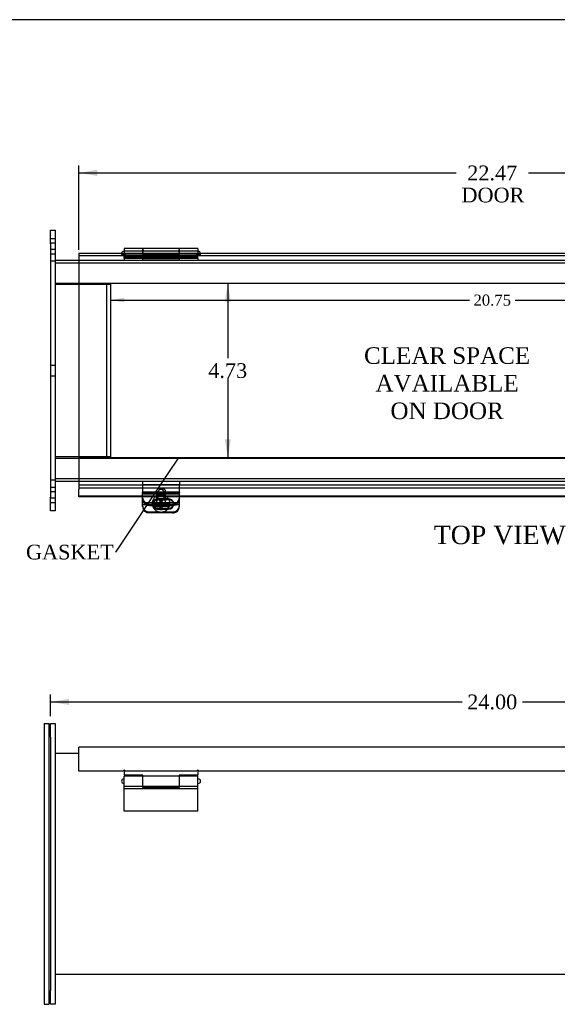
# Model space of a CAD drawing. Header units: inches. Extents: x 0.2 to 77.9, y -0.5 to 51.8.
# Tile 2 of 6: x 14.6 to 29.3, y 25 to 51.8. Entities that reach past the tile are written whole.
import ezdxf
from ezdxf import colors
from ezdxf.entities.mleader import LeaderData, LeaderLine
from ezdxf.enums import TextEntityAlignment as Align
from ezdxf.lldxf.tags import DXFTag
from ezdxf.math import Vec2, Vec3

# ---------------------------------------------------------------- set-up
doc = ezdxf.new("R2010")
doc.units = ezdxf.units.IN
doc.header["$MEASUREMENT"] = 0
for name, color, linetype in [('COM40176', 7, 'Continuous'), ('COM52631', 7, 'Continuous'), ('COM70666-2', 7, 'Continuous'), ('COM70693-8', 7, 'Continuous'), ('COM70694-8', 7, 'Continuous'), ('COM70695-2', 7, 'Continuous'), ('Default', 7, 'Continuous'), ('DV3_Default', 7, 'Continuous'), ('GSK10437', 7, 'Continuous'), ('GSK11095', 7, 'Continuous'), ('HNG86641-1', 7, 'Continuous'), ('HNG86641-2', 7, 'Continuous'), ('HNG86641-3', 7, 'Continuous'), ('SCS19420', 7, 'Continuous')]:
    doc.layers.add(name, color=color, linetype=linetype)
doc.styles.add('SEACAD_Times_New_Roman', font='times.ttf')
tags = doc.linetypes.add('HIDDEN2', pattern=[0.1875, 0.125, -0.0625]).pattern_tags.tags
tags[6:7] = [DXFTag(74, 4), DXFTag(75, 0), DXFTag(340, '0'), DXFTag(46, 0.0), DXFTag(50, 0.0), DXFTag(44, 0.0), DXFTag(45, 0.0)]
tags[4:5] = [DXFTag(74, 4), DXFTag(75, 0), DXFTag(340, '0'), DXFTag(46, 0.0), DXFTag(50, 0.0), DXFTag(44, 0.0), DXFTag(45, 0.0)]
doc.dimstyles.new('HAMMOND_(STH_-_48x32)', dxfattribs={"dimtxt": 0.3, "dimasz": 0.375, "dimexe": 0.15, "dimexo": 0.15, "dimgap": 0.075, "dimtad": 0, "dimtih": 1, "dimtoh": 1, "dimzin": 0, "dimdsep": 46, "dimtxsty": 'SEACAD_Times_New_Roman', "dimblk1": '_SE_FILLED', "dimblk2": '_SE_FILLED', "dimsah": 1, "dimcen": 0.15, "dimadec": 0, "dimazin": 0, "dimtfac": 0.8, "dimtofl": 0, "dimtmove": 0, "dimatfit": 3, "dimfxl": 1, "dimtolj": 1, "dimtzin": 0, "dimarcsym": 0})
doc.dimstyles.new('HAMMOND_(STH_-_66x44)', dxfattribs={"dimtxt": 0.4, "dimasz": 0.5, "dimexe": 0.2, "dimexo": 0.2, "dimgap": 0.1, "dimtad": 0, "dimtih": 1, "dimtoh": 1, "dimzin": 0, "dimdsep": 46, "dimtxsty": 'SEACAD_Times_New_Roman', "dimblk1": '_SE_FILLED', "dimblk2": '_SE_FILLED', "dimsah": 1, "dimcen": 0.2, "dimadec": 0, "dimazin": 0, "dimtfac": 0.8, "dimtofl": 0, "dimtmove": 0, "dimatfit": 3, "dimfxl": 1, "dimtolj": 1, "dimtzin": 0, "dimarcsym": 0})

# ---------------------------------------------------------------- blocks, each defined once
blk = doc.blocks.new('_SE_FILLED')
at = {"color": 0}
blk.add_line((0, 0), (-1, 0), dxfattribs=at)
blk.add_solid([(0, 0), (-1, -0.1665), (-1, 0.1665), (0, 0)], dxfattribs=at)
blk = doc.blocks.new('DMBLK146')
at = {"layer": 'DV3_Default', "linetype": 'Continuous', "transparency": 16777216}
for points in [[(17.484, 44.079), (17.484, 44.204), (17.109, 44.141)], [(37.484, 44.079), (37.859, 44.141), (37.484, 44.204)]]:
    blk.add_hatch(color=7, dxfattribs=at).paths.add_polyline_path(points)
at = {"layer": 'DV3_Default', "color": 7, "linetype": 'Continuous', "transparency": 16777216}
for p, q in [((17.109, 44.141), (26.867, 44.141)), ((28.101, 44.141), (37.859, 44.141))]:
    blk.add_line(p, q, dxfattribs=at)
at = {"layer": 'DV3_Default', "color": 7, "linetype": 'Continuous', "transparency": 16777216, "style": 'SEACAD_Times_New_Roman'}
blk.add_text('20.75', height=0.3, dxfattribs=at).set_placement((26.972, 44.291), align=Align.TOP_LEFT)
blk = doc.blocks.new('SE7')
at = {"layer": 'COM70666-2', "color": 7, "linetype": 'Continuous'}
for p, q in [((15.484, 32.65), (15.609, 32.65)), ((15.484, 32.275), (15.484, 32.65)), ((15.609, 32.65), (15.609, 32.275)), ((15.484, 32.275), (15.484, 25.4)), ((15.609, 32.275), (15.609, 25.4)), ((15.484, 25.025), (15.484, 25.4)), ((15.609, 25.4), (15.609, 25.025)), ((15.609, 25.025), (15.484, 25.025))]:
    blk.add_line(p, q, dxfattribs=at)
at = {"layer": 'COM70693-8', "color": 7, "linetype": 'Continuous'}
for p, q in [((16.25, 31.837), (15.609, 31.837)), ((39.359, 25.837), (15.609, 25.837))]:
    blk.add_line(p, q, dxfattribs=at)
at = {"layer": 'COM70694-8', "color": 7, "linetype": 'Continuous'}
for p, q in [((16.25, 31.901), (16.25, 32.009)), ((38.718, 32.009), (16.25, 32.009)), ((16.25, 31.353), (16.25, 31.901)), ((17.454, 31.353), (16.25, 31.353)), ((19.454, 31.353), (17.514, 31.353)), ((35.454, 31.353), (19.514, 31.353))]:
    blk.add_line(p, q, dxfattribs=at)
for centre in [(17.484, 31.353), (19.484, 31.353)]:
    blk.add_arc(centre, 0.03, 0, 180, dxfattribs=at)
at = {"layer": 'GSK10437', "color": 7, "linetype": 'Continuous'}
for p, q in [((15.309, 32.65), (15.309, 32.275)), ((15.309, 32.65), (15.434, 32.65)), ((15.434, 32.65), (15.434, 32.275)), ((15.309, 32.275), (15.309, 25.4)), ((15.434, 32.275), (15.434, 25.4)), ((15.309, 25.4), (15.309, 25.025)), ((15.434, 25.4), (15.434, 25.025)), ((15.309, 25.025), (15.434, 25.025))]:
    blk.add_line(p, q, dxfattribs=at)
at = {"layer": 'HNG86641-1', "color": 7, "linetype": 'Continuous'}
for p, q in [((17.484, 31.383), (17.484, 31.243)), ((19.484, 31.383), (19.484, 31.243)), ((17.988, 31.243), (17.484, 31.243)), ((17.988, 31.221), (17.988, 31.243)), ((17.988, 30.946), (17.988, 31.221)), ((18.98, 31.221), (17.988, 31.221)), ((19.484, 31.243), (18.98, 31.243)), ((18.98, 31.243), (18.98, 31.221)), ((18.98, 31.221), (18.98, 30.946)), ((17.988, 30.946), (18.98, 30.946))]:
    blk.add_line(p, q, dxfattribs=at)
at = {"layer": 'HNG86641-2', "color": 7, "linetype": 'Continuous'}
for p, q in [((17.484, 30.946), (17.484, 31.221)), ((17.98, 31.221), (17.484, 31.221)), ((17.98, 31.221), (17.98, 30.946)), ((18.988, 30.946), (18.988, 31.221)), ((19.484, 31.221), (18.988, 31.221)), ((19.484, 30.946), (19.484, 31.221)), ((17.484, 30.877), (17.484, 30.946)), ((17.484, 30.946), (17.98, 30.946)), ((17.484, 30.27), (17.484, 30.877)), ((19.484, 30.877), (17.484, 30.877)), ((17.98, 30.946), (17.98, 30.923)), ((17.98, 30.923), (18.988, 30.923)), ((18.988, 30.923), (18.988, 30.946)), ((18.988, 30.946), (19.484, 30.946)), ((19.484, 30.877), (19.484, 30.946)), ((19.484, 30.27), (19.484, 30.877)), ((19.484, 30.27), (17.484, 30.27))]:
    blk.add_line(p, q, dxfattribs=at)
at = {"layer": 'HNG86641-3', "color": 7, "linetype": 'Continuous'}
for p, q in [((17.484, 31.146), (17.472, 31.146)), ((17.472, 31.021), (17.484, 31.021)), ((17.988, 31.146), (17.98, 31.146)), ((17.98, 31.021), (17.988, 31.021)), ((18.988, 31.146), (18.98, 31.146)), ((18.98, 31.021), (18.988, 31.021)), ((19.497, 31.146), (19.484, 31.146)), ((19.484, 31.021), (19.497, 31.021))]:
    blk.add_line(p, q, dxfattribs=at)
for centre, start, end in [((17.472, 31.083), 90, 270), ((19.497, 31.083), 270, 90)]:
    blk.add_arc(centre, 0.0625, start, end, dxfattribs=at)
blk = doc.blocks.new('DMBLK148')
at = {"layer": 'Default', "linetype": 'Continuous', "transparency": 16777216}
for points in [[(16.75, 47.676), (16.25, 47.593), (16.75, 47.51)], [(38.218, 47.676), (38.218, 47.51), (38.718, 47.593)]]:
    blk.add_hatch(color=7, dxfattribs=at).paths.add_polyline_path(points)
at = {"layer": 'Default', "color": 7, "linetype": 'Continuous', "transparency": 16777216}
for p, q in [((16.25, 45.508), (16.25, 47.793)), ((16.25, 47.593), (26.505, 47.593)), ((28.463, 47.593), (38.718, 47.593)), ((38.718, 42.428), (38.718, 47.793))]:
    blk.add_line(p, q, dxfattribs=at)
at = {"layer": 'Default', "color": 7, "linetype": 'Continuous', "transparency": 16777216, "style": 'SEACAD_Times_New_Roman'}
for s, p in [('22.47', (26.802, 47.793)), ('DOOR', (26.645, 47.193))]:
    blk.add_text(s, height=0.4, dxfattribs=at).set_placement(p, align=Align.TOP_LEFT)
blk = doc.blocks.new('DMBLK152')
at = {"layer": 'Default', "linetype": 'Continuous', "transparency": 16777216}
for points in [[(20.215, 44.094), (20.381, 44.094), (20.298, 44.594)], [(20.215, 40.363), (20.298, 39.863), (20.381, 40.363)]]:
    blk.add_hatch(color=7, dxfattribs=at).paths.add_polyline_path(points)
at = {"layer": 'Default', "color": 7, "linetype": 'Continuous', "transparency": 16777216}
for p, q in [((20.298, 44.594), (20.298, 42.568)), ((20.298, 42.028), (20.298, 39.863))]:
    blk.add_line(p, q, dxfattribs=at)
at = {"layer": 'Default', "color": 7, "linetype": 'Continuous', "transparency": 16777216, "style": 'SEACAD_Times_New_Roman'}
blk.add_text('4.73', height=0.4, dxfattribs=at).set_placement((19.767, 42.428), align=Align.TOP_LEFT)
blk = doc.blocks.new('DMBLK163')
at = {"layer": 'Default', "linetype": 'Continuous', "transparency": 16777216}
for points in [[(15.984, 33.317), (15.484, 33.234), (15.984, 33.151)], [(38.984, 33.317), (38.984, 33.151), (39.484, 33.234)]]:
    blk.add_hatch(color=7, dxfattribs=at).paths.add_polyline_path(points)
at = {"layer": 'Default', "color": 7, "linetype": 'Continuous', "transparency": 16777216}
for p, q in [((15.484, 32.85), (15.484, 33.434)), ((39.484, 32.475), (39.484, 33.434)), ((15.484, 33.234), (26.662, 33.234)), ((28.307, 33.234), (39.484, 33.234))]:
    blk.add_line(p, q, dxfattribs=at)
at = {"layer": 'Default', "color": 7, "linetype": 'Continuous', "transparency": 16777216, "style": 'SEACAD_Times_New_Roman'}
blk.add_text('24.00', height=0.4, dxfattribs=at).set_placement((26.802, 33.434), align=Align.TOP_LEFT)
blk = doc.blocks.new('BORDER')
at = {"layer": 'Default', "color": 7, "linetype": 'Continuous'}
blk.add_line((0, 27.86), (-41.86, 27.86), dxfattribs=at)
blk = doc.blocks.new('SE2')
at = {"layer": 'COM40176', "color": 7, "linetype": 'HIDDEN2'}
for p, q in [((17.984, 38.919), (17.984, 38.927)), ((18.984, 38.927), (17.984, 38.927)), ((17.984, 38.919), (17.984, 38.908)), ((18.984, 38.903), (17.984, 38.903)), ((18.984, 38.87), (17.984, 38.87)), ((18.984, 38.919), (18.984, 38.927)), ((18.984, 38.919), (18.984, 38.908)), ((17.984, 38.646), (18.984, 38.646)), ((18.266, 38.616), (18.266, 38.592)), ((18.688, 38.743), (18.407, 38.743)), ((18.688, 38.719), (18.407, 38.719)), ((18.407, 38.488), (18.682, 38.488)), ((18.828, 38.592), (18.828, 38.616)), ((18.46, 38.389), (18.172, 38.389)), ((18.407, 38.464), (18.663, 38.464)), ((18.796, 38.389), (18.508, 38.389))]:
    blk.add_line(p, q, dxfattribs=at)
at = {"layer": 'COM40176', "color": 7, "linetype": 'Continuous'}
for p, q in [((17.984, 38.683), (17.984, 38.908)), ((18.984, 38.908), (17.984, 38.908)), ((18.984, 38.683), (18.984, 38.908)), ((17.984, 38.589), (17.984, 38.683)), ((17.984, 38.536), (17.984, 38.589)), ((17.984, 38.589), (18.984, 38.589)), ((18.682, 38.488), (18.688, 38.488)), ((18.984, 38.589), (18.984, 38.683)), ((18.984, 38.536), (18.984, 38.589)), ((18.796, 38.365), (18.172, 38.365)), ((18.663, 38.464), (18.688, 38.464))]:
    blk.add_line(p, q, dxfattribs=at)
at = {"layer": 'COM40176', "color": 7, "linetype": 'HIDDEN2'}
for centre, major_axis, start_param, end_param in [((18.172, 38.56), (0.188, 0), 3.141593, 4.712389), ((18.407, 38.592), (0.14, 0), 1.570796, 4.712389), ((18.407, 38.616), (0.14, 0), 1.570796, 4.712389), ((18.688, 38.616), (-0.141, 0), 2.930417, 4.712389), ((18.688, 38.592), (-0.141, 0), 3.121159, 4.712389), ((18.796, 38.56), (0.188, 0), 4.712389, 6.283185)]:
    blk.add_ellipse(centre, major_axis=major_axis, ratio=0.906308, start_param=start_param, end_param=end_param, dxfattribs=at)
at = {"layer": 'COM40176', "color": 7, "linetype": 'Continuous'}
for centre, major_axis, start_param, end_param in [((18.172, 38.536), (-0.188, 0), 0, 1.570796), ((18.688, 38.616), (-0.141, 0), 1.570796, 2.930417), ((18.688, 38.592), (-0.141, 0), 1.570796, 3.121159), ((18.796, 38.536), (-0.188, 0), 1.570796, 3.141593)]:
    blk.add_ellipse(centre, major_axis=major_axis, ratio=0.906308, start_param=start_param, end_param=end_param, dxfattribs=at)
at = {"layer": 'COM52631', "color": 7, "linetype": 'HIDDEN2'}
for p, q in [((17.984, 39.229), (17.984, 39.134)), ((17.984, 39.134), (18.984, 39.134)), ((17.984, 39.134), (17.984, 39.107)), ((17.984, 39.107), (17.984, 38.927)), ((18.984, 39.229), (18.984, 39.134)), ((18.984, 39.107), (18.984, 39.134)), ((18.984, 38.927), (18.984, 39.107)), ((18.378, 38.833), (18.378, 38.792)), ((18.591, 38.792), (18.591, 38.833)), ((18.172, 38.606), (18.796, 38.606)), ((18.172, 38.566), (18.718, 38.566))]:
    blk.add_line(p, q, dxfattribs=at)
at = {"layer": 'COM52631', "color": 7, "linetype": 'Continuous'}
blk.add_line((18.718, 38.566), (18.796, 38.566), dxfattribs=at)
at = {"layer": 'COM52631', "color": 7, "linetype": 'HIDDEN2'}
for centre, start_param, end_param in [((18.172, 38.776), 0, 1.570796), ((18.796, 38.776), 1.570796, 3.141593), ((18.172, 38.736), 0, 1.570796), ((18.796, 38.736), 1.684063, 3.141593)]:
    blk.add_ellipse(centre, major_axis=(-0.188, 0), ratio=0.906308, start_param=start_param, end_param=end_param, dxfattribs=at)
for centre in [(18.484, 38.833), (18.484, 38.792)]:
    blk.add_ellipse(centre, major_axis=(0.106, 0), ratio=0.906308, dxfattribs=at)
at = {"layer": 'COM52631', "color": 7, "linetype": 'Continuous'}
blk.add_ellipse((18.796, 38.736), major_axis=(-0.188, 0), ratio=0.906308, start_param=1.570796, end_param=1.684063, dxfattribs=at)
at = {"layer": 'COM70666-2', "color": 7, "linetype": 'Continuous'}
for p, q in [((15.484, 45.667), (15.484, 46.042)), ((15.484, 46.042), (15.609, 46.042)), ((15.609, 46.042), (15.609, 45.667)), ((15.484, 45.667), (15.484, 38.792)), ((15.609, 45.667), (15.609, 38.792)), ((15.484, 38.417), (15.484, 38.792)), ((15.609, 38.792), (15.609, 38.417)), ((15.609, 38.417), (15.484, 38.417))]:
    blk.add_line(p, q, dxfattribs=at)
at = {"layer": 'COM70666-2', "color": 7, "linetype": 'HIDDEN2'}
for p, q in [((15.609, 45.807), (15.484, 45.807)), ((15.609, 45.682), (15.484, 45.682)), ((15.484, 45.526), (15.609, 45.526)), ((15.484, 45.401), (15.609, 45.401)), ((15.609, 45.198), (15.484, 45.198)), ((15.609, 42.37), (15.484, 42.37)), ((15.484, 42.089), (15.609, 42.089)), ((15.484, 39.261), (15.609, 39.261)), ((15.609, 39.057), (15.484, 39.057)), ((15.609, 38.932), (15.484, 38.932)), ((15.484, 38.776), (15.609, 38.776)), ((15.484, 38.651), (15.609, 38.651))]:
    blk.add_line(p, q, dxfattribs=at)
at = {"layer": 'COM70693-8', "color": 7, "linetype": 'Continuous'}
for p, q in [((15.609, 45.229), (16.25, 45.229)), ((15.609, 44.604), (16.25, 44.604)), ((15.609, 39.854), (16.25, 39.854)), ((15.609, 39.229), (16.25, 39.229))]:
    blk.add_line(p, q, dxfattribs=at)
at = {"layer": 'COM70693-8', "color": 7, "linetype": 'HIDDEN2'}
for p, q in [((16.25, 45.229), (38.718, 45.229)), ((15.609, 45.157), (39.359, 45.157)), ((16.25, 44.604), (38.718, 44.604)), ((16.25, 39.854), (38.718, 39.854)), ((15.609, 39.301), (39.359, 39.301)), ((16.25, 39.229), (38.718, 39.229))]:
    blk.add_line(p, q, dxfattribs=at)
at = {"layer": 'COM70694-8', "color": 7, "linetype": 'Continuous'}
for p, q in [((16.25, 45.416), (16.25, 45.308)), ((16.25, 45.416), (38.718, 45.416)), ((16.25, 45.308), (16.25, 39.149)), ((16.25, 39.149), (16.25, 39.041)), ((16.25, 39.041), (38.718, 39.041)), ((16.25, 39.041), (16.25, 38.996)), ((16.25, 38.822), (16.25, 38.996)), ((16.25, 38.805), (16.25, 38.822)), ((17.984, 38.822), (16.25, 38.822)), ((17.984, 38.805), (16.25, 38.805)), ((35.984, 38.822), (18.984, 38.822)), ((35.984, 38.805), (18.984, 38.805))]:
    blk.add_line(p, q, dxfattribs=at)
at = {"layer": 'COM70694-8', "color": 7, "linetype": 'HIDDEN2'}
for p, q in [((17.454, 45.344), (17.454, 45.416)), ((17.514, 45.416), (17.514, 45.344)), ((19.454, 45.344), (19.454, 45.416)), ((19.514, 45.416), (19.514, 45.344)), ((18.984, 38.822), (17.984, 38.822)), ((18.984, 38.805), (17.984, 38.805))]:
    blk.add_line(p, q, dxfattribs=at)
at = {"layer": 'COM70695-2', "color": 7, "linetype": 'Continuous'}
for p, q in [((15.609, 44.573), (16.25, 44.573)), ((16.25, 39.885), (15.609, 39.885))]:
    blk.add_line(p, q, dxfattribs=at)
at = {"layer": 'COM70695-2', "color": 7, "linetype": 'HIDDEN2'}
for p, q in [((16.25, 44.573), (17.109, 44.573)), ((17.109, 44.573), (17.109, 39.885)), ((17.109, 39.885), (16.25, 39.885))]:
    blk.add_line(p, q, dxfattribs=at)
at = {"layer": 'GSK11095', "color": 7, "linetype": 'HIDDEN2'}
for p, q in [((38.718, 45.344), (16.25, 45.344)), ((38.718, 44.594), (16.25, 44.594)), ((16.25, 44.594), (17, 44.594)), ((17, 44.594), (17, 44.594)), ((17, 44.594), (17, 39.863)), ((38.718, 39.863), (16.25, 39.863)), ((16.25, 39.863), (17, 39.863)), ((17, 39.863), (17, 39.863)), ((38.718, 39.113), (16.25, 39.113))]:
    blk.add_line(p, q, dxfattribs=at)
at = {"layer": 'GSK11095', "color": 7, "linetype": 'Continuous'}
for p, q in [((16.25, 45.344), (16.25, 45.344)), ((16.25, 45.344), (16.25, 44.594)), ((16.25, 45.344), (16.25, 45.344)), ((16.25, 44.594), (16.25, 44.594)), ((16.25, 44.594), (16.25, 44.594)), ((16.25, 39.863), (16.25, 39.863)), ((16.25, 39.863), (16.25, 39.113)), ((16.25, 39.863), (16.25, 39.863)), ((16.25, 39.113), (16.25, 39.113)), ((16.25, 39.113), (16.25, 39.113))]:
    blk.add_line(p, q, dxfattribs=at)
at = {"layer": 'HNG86641-1', "color": 7, "linetype": 'Continuous'}
for p, q in [((17.988, 45.544), (17.988, 45.416)), ((18.98, 45.544), (17.988, 45.544)), ((18.98, 45.416), (18.98, 45.544))]:
    blk.add_line(p, q, dxfattribs=at)
at = {"layer": 'HNG86641-1', "color": 7, "linetype": 'HIDDEN2'}
for p, q in [((18.98, 45.469), (17.988, 45.469)), ((17.484, 45.269), (17.484, 45.344)), ((19.484, 45.269), (17.484, 45.269)), ((17.988, 45.416), (17.988, 45.349)), ((18.98, 45.38), (17.988, 45.38)), ((18.98, 45.349), (17.988, 45.349)), ((17.988, 45.344), (17.988, 45.349)), ((17.988, 45.344), (17.988, 45.269)), ((18.98, 45.349), (18.98, 45.416)), ((18.98, 45.349), (18.98, 45.344)), ((18.98, 45.344), (18.98, 45.269)), ((19.484, 45.269), (19.484, 45.344))]:
    blk.add_line(p, q, dxfattribs=at)
at = {"layer": 'HNG86641-2', "color": 7, "linetype": 'Continuous'}
for p, q in [((17.484, 45.544), (17.484, 45.416)), ((17.98, 45.544), (17.484, 45.544)), ((17.98, 45.544), (17.98, 45.416)), ((18.988, 45.416), (18.988, 45.544)), ((19.484, 45.544), (18.988, 45.544)), ((19.484, 45.544), (19.484, 45.416))]:
    blk.add_line(p, q, dxfattribs=at)
at = {"layer": 'HNG86641-2', "color": 7, "linetype": 'HIDDEN2'}
for p, q in [((17.98, 45.469), (17.484, 45.469)), ((19.484, 45.469), (18.988, 45.469)), ((17.484, 45.416), (17.484, 45.344)), ((17.484, 45.369), (17.98, 45.369)), ((17.484, 45.323), (17.98, 45.323)), ((17.484, 45.304), (19.484, 45.304)), ((17.484, 45.269), (17.484, 45.229)), ((17.98, 45.416), (17.98, 45.271)), ((18.988, 45.313), (17.98, 45.313)), ((17.98, 45.271), (17.98, 45.237)), ((17.98, 45.237), (18.988, 45.237)), ((18.988, 45.271), (18.988, 45.416)), ((18.988, 45.369), (19.484, 45.369)), ((18.988, 45.323), (19.484, 45.323)), ((18.988, 45.237), (18.988, 45.271)), ((19.484, 45.416), (19.484, 45.344)), ((19.484, 45.269), (19.484, 45.229))]:
    blk.add_line(p, q, dxfattribs=at)
at = {"layer": 'HNG86641-3', "color": 7, "linetype": 'Continuous'}
for p, q in [((17.484, 45.469), (17.472, 45.469)), ((17.988, 45.469), (17.98, 45.469)), ((18.988, 45.469), (18.98, 45.469)), ((19.497, 45.469), (19.484, 45.469))]:
    blk.add_line(p, q, dxfattribs=at)
at = {"layer": 'HNG86641-3', "color": 7, "linetype": 'HIDDEN2'}
for p, q in [((17.98, 45.469), (17.484, 45.469)), ((18.98, 45.469), (17.988, 45.469)), ((19.484, 45.469), (18.988, 45.469))]:
    blk.add_line(p, q, dxfattribs=at)
at = {"layer": 'HNG86641-3', "color": 7, "linetype": 'Continuous'}
for centre, start, end in [((17.472, 45.406), 90, 171.2572), ((19.497, 45.406), 8.7428, 90)]:
    blk.add_arc(centre, 0.0625, start, end, dxfattribs=at)
at = {"layer": 'HNG86641-3', "color": 7, "linetype": 'HIDDEN2'}
for centre, start, end in [((17.472, 45.406), 171.2572, 270), ((19.497, 45.406), 270, 0), ((19.497, 45.406), 0, 8.7428)]:
    blk.add_arc(centre, 0.0625, start, end, dxfattribs=at)
at = {"layer": 'SCS19420', "color": 7, "linetype": 'HIDDEN2'}
for p, q in [((18.359, 38.925), (18.359, 38.642)), ((18.609, 38.642), (18.609, 38.925)), ((18.244, 38.629), (18.244, 38.617)), ((18.424, 38.627), (18.258, 38.627)), ((18.424, 38.599), (18.37, 38.599)), ((18.408, 38.641), (18.408, 38.622)), ((18.408, 38.641), (18.458, 38.641)), ((18.408, 38.622), (18.408, 38.621)), ((18.424, 38.622), (18.408, 38.622)), ((18.408, 38.621), (18.408, 38.589)), ((18.458, 38.596), (18.408, 38.596)), ((18.438, 38.641), (18.424, 38.627)), ((18.424, 38.626), (18.424, 38.627)), ((18.424, 38.626), (18.424, 38.599)), ((18.458, 38.622), (18.424, 38.622)), ((18.424, 38.599), (18.449, 38.621)), ((18.519, 38.712), (18.449, 38.712)), ((18.449, 38.712), (18.449, 38.681)), ((18.449, 38.681), (18.449, 38.67)), ((18.449, 38.67), (18.449, 38.621)), ((18.458, 38.686), (18.458, 38.667)), ((18.458, 38.686), (18.508, 38.686)), ((18.508, 38.667), (18.458, 38.667)), ((18.458, 38.667), (18.458, 38.622)), ((18.458, 38.596), (18.458, 38.589)), ((18.508, 38.686), (18.508, 38.667)), ((18.508, 38.622), (18.508, 38.667)), ((18.508, 38.641), (18.558, 38.641)), ((18.544, 38.622), (18.508, 38.622)), ((18.508, 38.596), (18.508, 38.589)), ((18.558, 38.596), (18.508, 38.596)), ((18.519, 38.712), (18.519, 38.681)), ((18.519, 38.67), (18.519, 38.681)), ((18.519, 38.621), (18.519, 38.67)), ((18.519, 38.621), (18.544, 38.599)), ((18.544, 38.627), (18.53, 38.641)), ((18.544, 38.627), (18.544, 38.626)), ((18.71, 38.627), (18.544, 38.627)), ((18.544, 38.599), (18.544, 38.626)), ((18.558, 38.622), (18.544, 38.622)), ((18.598, 38.599), (18.544, 38.599)), ((18.558, 38.641), (18.558, 38.622)), ((18.558, 38.621), (18.558, 38.622)), ((18.558, 38.589), (18.558, 38.621)), ((18.724, 38.617), (18.724, 38.629))]:
    blk.add_line(p, q, dxfattribs=at)
at = {"layer": 'SCS19420', "color": 7, "linetype": 'Continuous'}
for p, q in [((18.369, 38.535), (18.424, 38.535)), ((18.408, 38.589), (18.408, 38.577)), ((18.408, 38.577), (18.458, 38.577)), ((18.424, 38.563), (18.424, 38.576)), ((18.424, 38.535), (18.424, 38.563)), ((18.449, 38.513), (18.424, 38.535)), ((18.449, 38.546), (18.449, 38.54)), ((18.449, 38.54), (18.449, 38.513)), ((18.449, 38.513), (18.449, 38.462)), ((18.458, 38.589), (18.458, 38.577)), ((18.458, 38.577), (18.458, 38.531)), ((18.508, 38.55), (18.458, 38.55)), ((18.458, 38.531), (18.508, 38.531)), ((18.508, 38.589), (18.508, 38.577)), ((18.508, 38.577), (18.558, 38.577)), ((18.508, 38.531), (18.508, 38.577)), ((18.519, 38.54), (18.519, 38.546)), ((18.519, 38.513), (18.519, 38.54)), ((18.544, 38.535), (18.519, 38.513)), ((18.519, 38.462), (18.519, 38.513)), ((18.544, 38.576), (18.544, 38.563)), ((18.544, 38.563), (18.544, 38.535)), ((18.544, 38.535), (18.599, 38.535)), ((18.558, 38.577), (18.558, 38.589)), ((18.449, 38.486), (18.519, 38.486)), ((18.449, 38.462), (18.449, 38.454)), ((18.519, 38.454), (18.519, 38.462))]:
    blk.add_line(p, q, dxfattribs=at)
for centre, radius, start, end in [((18.276, 38.578), 0.0223, 184.8988, 222.8675), ((18.358, 38.722), 0.187, 238.3771, 273.3186), ((18.611, 38.717), 0.182, 266.1841, 302.1202), ((18.692, 38.578), 0.0223, 317.1374, 355.0963), ((18.484, 44.265), 5.811, 269.6549, 270.3451)]:
    blk.add_arc(centre, radius, start, end, dxfattribs=at)
at = {"layer": 'SCS19420', "color": 7, "linetype": 'HIDDEN2'}
for centre, radius, start, end in [((18.358, 38.781), 0.183, 237.9577, 273.8444), ((18.484, 42.744), 4.063, 269.5065, 270.4935), ((18.608, 38.792), 0.194, 267.1603, 301.0377)]:
    blk.add_arc(centre, radius, start, end, dxfattribs=at)
for centre, major_axis in [((18.484, 38.925), (-0.125, 0)), ((18.484, 38.642), (0.125, 0)), ((18.484, 38.951), (-0.065, 0))]:
    blk.add_ellipse(centre, major_axis=major_axis, ratio=0.906308, dxfattribs=at)
for centre, major_axis, start_param, end_param in [((18.484, 38.629), (0.24, 0), 2.81217, 3.141593), ((18.484, 38.598), (0.231, 0), 3.027001, 3.181561), ((18.484, 38.629), (0.24, 0), 5.683863, 5.98907), ((18.484, 38.629), (0.24, 0), 0, 0.58397), ((18.484, 38.598), (-0.231, 0), 3.101624, 3.256184), ((18.484, 38.629), (0.24, 0), 6.006445, 6.283185)]:
    blk.add_ellipse(centre, major_axis=major_axis, ratio=0.906308, start_param=start_param, end_param=end_param, dxfattribs=at)
at = {"layer": 'SCS19420', "color": 7, "linetype": 'Continuous'}
for major_axis, start_param, end_param in [((0.231, 0), 3.181561, 3.243651), ((-0.231, 0), 3.039534, 3.101624)]:
    blk.add_ellipse((18.484, 38.598), major_axis=major_axis, ratio=0.906308, start_param=start_param, end_param=end_param, dxfattribs=at)
at = {"layer": 'SCS19420', "color": 7, "linetype": 'HIDDEN2'}
for points, knots in [([(18.683, 38.751), (18.679, 38.757), (18.669, 38.771), (18.646, 38.792), (18.617, 38.813), (18.584, 38.83), (18.549, 38.842), (18.512, 38.848), (18.475, 38.85), (18.438, 38.846), (18.402, 38.837), (18.367, 38.822), (18.336, 38.803), (18.308, 38.78), (18.285, 38.753), (18.268, 38.726), (18.261, 38.709), (18.258, 38.701)], [0, 0, 0, 0, 0.039412, 0.10913, 0.179006, 0.24903, 0.319178, 0.389424, 0.459743, 0.530113, 0.600508, 0.670902, 0.741265, 0.811558, 0.88174, 0.951769, 1, 1, 1, 1]), ([(18.245, 38.617), (18.245, 38.608), (18.245, 38.6), (18.246, 38.591), (18.246, 38.589)], [0, 0, 0, 0, 0.03248869, 0.03852271, 0.03852271, 0.03852271, 0.03852271]), ([(18.254, 38.621), (18.255, 38.624), (18.256, 38.626), (18.258, 38.628), (18.259, 38.627), (18.26, 38.626)], [0, 0, 0, 0, 0.5, 0.5, 1, 1, 1, 1]), ([(18.449, 38.652), (18.444, 38.647), (18.439, 38.643), (18.433, 38.636), (18.43, 38.633), (18.427, 38.629), (18.426, 38.628), (18.425, 38.625), (18.424, 38.623), (18.424, 38.622)], [0, 0, 0, 0, 0.5, 0.5, 0.75, 0.75, 0.875, 0.875, 1, 1, 1, 1]), ([(18.544, 38.622), (18.544, 38.623), (18.543, 38.625), (18.542, 38.628), (18.541, 38.629), (18.538, 38.633), (18.536, 38.636), (18.529, 38.643), (18.524, 38.647), (18.519, 38.652)], [0, 0, 0, 0, 0.125, 0.125, 0.25, 0.25, 0.5, 0.5, 1, 1, 1, 1]), ([(18.708, 38.626), (18.709, 38.627), (18.71, 38.628), (18.713, 38.626), (18.714, 38.624), (18.714, 38.621)], [0, 0, 0, 0, 0.5, 0.5, 1, 1, 1, 1]), ([(18.722, 38.589), (18.723, 38.593), (18.724, 38.602), (18.724, 38.61), (18.724, 38.617)], [0.96193963, 0.96193963, 0.96193963, 0.96193963, 0.97686846, 1, 1, 1, 1])]:
    blk.add_open_spline(points, degree=3, knots=knots, dxfattribs=at)
at = {"layer": 'SCS19420', "color": 7, "linetype": 'Continuous'}
for points, knots in [([(18.246, 38.589), (18.247, 38.579), (18.252, 38.557), (18.263, 38.525), (18.281, 38.494), (18.303, 38.465), (18.329, 38.441), (18.359, 38.42), (18.392, 38.404), (18.428, 38.393), (18.465, 38.388), (18.502, 38.387), (18.54, 38.393), (18.576, 38.404), (18.61, 38.42), (18.641, 38.442), (18.668, 38.468), (18.69, 38.497), (18.707, 38.53), (18.718, 38.56), (18.721, 38.581), (18.722, 38.589)], [0.0385227, 0.0385227, 0.0385227, 0.0385227, 0.0811126, 0.1296174, 0.1781309, 0.226773, 0.2756419, 0.3248048, 0.3742945, 0.4241118, 0.4742329, 0.5246175, 0.575213, 0.6259337, 0.6766965, 0.7274024, 0.777943, 0.828216, 0.8781441, 0.927691, 0.9619396, 0.9619396, 0.9619396, 0.9619396]), ([(18.424, 38.576), (18.424, 38.575), (18.425, 38.573), (18.426, 38.57), (18.427, 38.569), (18.43, 38.565), (18.432, 38.562), (18.439, 38.555), (18.444, 38.55), (18.449, 38.546)], [0, 0, 0, 0, 0.125, 0.125, 0.25, 0.25, 0.5, 0.5, 1, 1, 1, 1]), ([(18.519, 38.546), (18.524, 38.55), (18.529, 38.555), (18.536, 38.562), (18.538, 38.565), (18.541, 38.569), (18.542, 38.57), (18.544, 38.573), (18.544, 38.575), (18.544, 38.576)], [0, 0, 0, 0, 0.5, 0.5, 0.75, 0.75, 0.875, 0.875, 1, 1, 1, 1])]:
    blk.add_open_spline(points, degree=3, knots=knots, dxfattribs=at)
at = {"layer": 'DV3_Default', "insert": (26.255, 42.86), "char_height": 0.45, "width": 4.46961, "attachment_point": 2}
blk.add_mtext('{\\fTimes New Roman|b0||i0||c0|p34;\\C7;\\H0.45;\\W1.;CLEAR SPACE\\P}{\\fTimes New Roman|b0||i0||c0|p34;\\C7;\\H0.45;\\W1.;AVAILABLE \\P}{\\fTimes New Roman|b0||i0||c0|p34;\\C7;\\H0.45;\\W1.;ON DOOR}', dxfattribs=at)
at = {"layer": 'DV3_Default', "color": 7, "linetype": 'Continuous'}
dim = blk.add_linear_dim(base=(17.109, 44.141), p1=(17.109, 44.573), p2=(37.859, 44.573), angle=0, text='\\A1;<>', dimstyle='HAMMOND_(STH_-_48x32)', dxfattribs=at)
dim.commit()
dim.dimension.update_dxf_attribs({"geometry": 'DMBLK146', "text_midpoint": (27.484, 44.141), "dimtype": 161})

msp = doc.modelspace()

# ---------------------------------------------------------------- block references
at = {"layer": 'Default', "color": 7, "xscale": 1.855, "yscale": 1.855, "zscale": 1.855}
msp.add_blockref('BORDER', (77.888, 0.072), dxfattribs=at)
at = {"layer": 'Default'}
for name in ['SE2', 'SE7']:
    msp.add_blockref(name, (0, 0), dxfattribs=at)

# ---------------------------------------------------------------- texts
at = {"layer": 'Default', "color": 7, "linetype": 'Continuous', "style": 'SEACAD_Times_New_Roman'}
msp.add_text('TOP VIEW', height=0.5, dxfattribs=at).set_placement((25.894, 38.017), align=Align.TOP_LEFT)

# ---------------------------------------------------------------- dimensions: what is measured, and where the dimension line sits
at = {"layer": 'Default', "color": 7, "linetype": 'Continuous'}
dim = msp.add_linear_dim(base=(38.718, 47.593), p1=(16.25, 45.308), p2=(38.718, 42.228), text='\\A1;<>\\PDOOR', dimstyle='HAMMOND_(STH_-_66x44)', dxfattribs=at)
dim.commit()
dim.dimension.update_dxf_attribs({"geometry": 'DMBLK148', "text_midpoint": (27.484, 47.593), "dimtype": 160})
for base, p1, p2, angle, picture, middle in [((20.298, 44.594), (27.484, 44.594), (27.484, 39.863), 270, 'DMBLK152', (20.298, 42.228)), ((15.484, 33.234), (15.484, 32.275), (39.484, 32.275), 0, 'DMBLK163', (27.484, 33.234))]:
    dim = msp.add_linear_dim(base=base, p1=p1, p2=p2, angle=angle, text='\\A1;<>', dimstyle='HAMMOND_(STH_-_66x44)', dxfattribs=at)
    dim.commit()
    dim.dimension.update_dxf_attribs({"geometry": picture, "text_midpoint": middle, "dimtype": 161})

# ---------------------------------------------------------------- leaders
ml = msp.add_multileader_mtext('Standard', dxfattribs=at)
ml.set_content('{\\pxsm0.9;\\fTimes New Roman|b0||i0||c0|p34;\\W1.;GASKET\\P}', color=7)
ml.set_leader_properties()
ml.set_arrow_properties(name='_SE_FILLED')
ml.build(insert=Vec2(0, 0))
ml.multileader.update_dxf_attribs({"dogleg_length": 0, "arrow_head_size": 0.5})
ctx = ml.context
ctx.base_point, ctx.char_height, ctx.arrow_head_size, ctx.landing_gap_size = Vec3(14.725, 37.187), 0.4, 0.5, 0.14
notes = []
notes.append((ctx, [(0, (1, 1, 0), (17.25, 37.297), (-1, 0), 0, [(0, [(18.948, 39.854)], 0, [])])]))
ctx.mtext.insert = Vec3(14.815, 37.501)
for ctx, leaders in notes:
    for number, flags, end, landing, length, lines in leaders:
        leader = LeaderData()
        leader.index, (leader.has_last_leader_line, leader.has_dogleg_vector, leader.attachment_direction) = number, flags
        leader.last_leader_point, leader.dogleg_vector, leader.dogleg_length = Vec3(end), Vec3(landing), length
        for number, points, colour, breaks in lines:
            line = LeaderLine()
            line.index, line.vertices, line.color, line.breaks = number, Vec3.list(points), colors.encode_raw_color(colour), breaks
            leader.lines.append(line)
        ctx.leaders.append(leader)

doc.saveas('drawing.dxf')
